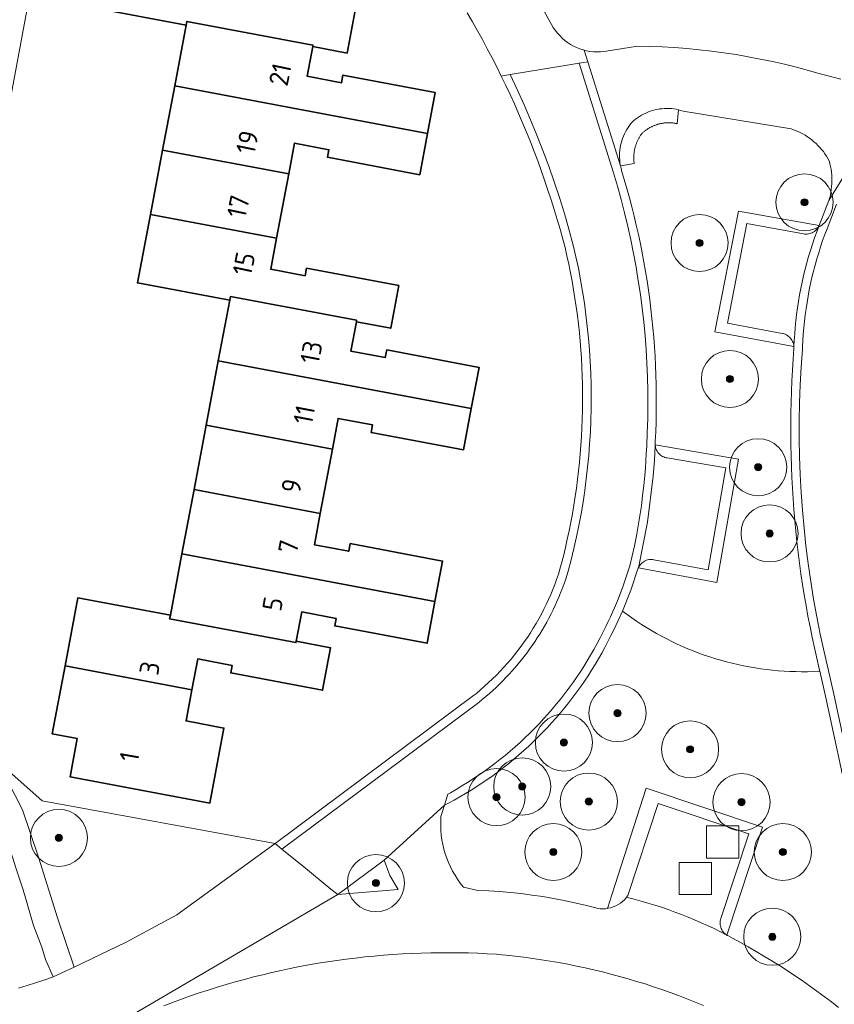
# Model space of a CAD drawing. Extents: x 154222 to 160093, y 456746 to 462495.
# Tile 187 of 254: x 158779 to 158836, y 460783 to 460852. Entities that reach past the tile are written whole.
import ezdxf
from ezdxf.enums import TextEntityAlignment as Align

# ---------------------------------------------------------------- set-up
doc = ezdxf.new("R2010")
doc.units = 0
doc.header["$LTSCALE"] = 0.75
doc.layers.get('0').update_dxf_attribs({"linetype": 'CONTINUOUS'})
for name, color, linetype, lineweight in [('B-XX-GR-BEPLANTING_CULTUUR_BOSPLANTSOEN-GV', 252, 'CONTINUOUS', 18), ('B-XX-GR-BOOM-S', 252, 'CONTINUOUS', 25), ('B-XX-OG-BEBOUWING-GV', 6, 'CONTINUOUS', 35), ('B-XX-OG-BEBOUWING-T18', 1, 'CONTINUOUS', 18), ('B-XX-OG-TERREIN_CULTUURSCHEIDING-GV', 252, 'CONTINUOUS', 18), ('B-XX-OG-TERREIN_ERF-GV', 252, 'CONTINUOUS', 18), ('B-XX-OG-WEG-GV', 252, 'CONTINUOUS', 18), ('B-XX-RI-GWA_RIOOLPUT-S', 252, 'CONTINUOUS', 25), ('B-XX-VH-VERHARDING_BETONSTRAATSTEEN-GV', 252, 'CONTINUOUS', 18), ('B-XX-VH-VERHARDING_STRAATBAKSTEEN-GV', 252, 'CONTINUOUS', 18), ('B-XX-VH-VERHARDING_TEGEL-GV', 252, 'CONTINUOUS', 18)]:
    doc.layers.add(name, color=color, linetype=linetype, lineweight=lineweight)
doc.styles.add('NLCS-ISO-M-T18', font='NLCS-ISO.ttf', dxfattribs={"height": 1.8})

# ---------------------------------------------------------------- blocks, each defined once
blk = doc.blocks.new('SRI-PUT_INSPECTIEPUT_RIOOLPUT-SO')
at = {"color": 0, "linetype": 'ByBlock', "lineweight": 18}
blk.add_lwpolyline([(-1.125, -1.125), (1.125, -1.125), (1.125, 1.125), (-1.125, 1.125)], close=True, dxfattribs=at)
blk = doc.blocks.new('SGR-BOOM_01-SO')
at = {"linetype": 'ByBlock', "lineweight": 18}
h = blk.add_hatch(color=0, dxfattribs=at)
h.dxf.hatch_style = 1
edge = h.paths.add_edge_path()
edge.add_arc((0, 0), 0.25, 0, 360)
at = {"color": 0, "linetype": 'ByBlock', "lineweight": 18}
for radius in [2, 0.25]:
    blk.add_circle((0, 0), radius, dxfattribs=at)

msp = doc.modelspace()

# ---------------------------------------------------------------- linework, layer by layer
at = {"layer": 'B-XX-GR-BEPLANTING_CULTUUR_BOSPLANTSOEN-GV'}
for points in [[(158824.819, 460845.443), (158824.669, 460845.483), (158824.576, 460844.511), (158824.53, 460844.521), (158824.484, 460844.53), (158824.437, 460844.539), (158824.391, 460844.547), (158824.344, 460844.554), (158824.297, 460844.56), (158824.25, 460844.565), (158824.203, 460844.569), (158824.156, 460844.573), (158824.109, 460844.576), (158824.062, 460844.578), (158824.015, 460844.579), (158823.968, 460844.579), (158823.921, 460844.578), (158823.874, 460844.577), (158823.826, 460844.575), (158823.779, 460844.572), (158823.732, 460844.568), (158823.685, 460844.564), (158823.639, 460844.558), (158823.592, 460844.552), (158823.545, 460844.545), (158823.499, 460844.537), (158823.452, 460844.529), (158823.406, 460844.519), (158823.36, 460844.509), (158823.314, 460844.498), (158823.268, 460844.486), (158823.223, 460844.473), (158823.178, 460844.46), (158823.133, 460844.446), (158823.088, 460844.431), (158823.044, 460844.415), (158822.999, 460844.399), (158822.955, 460844.381), (158822.912, 460844.363), (158822.869, 460844.344), (158822.826, 460844.325), (158822.783, 460844.305), (158822.741, 460844.284), (158822.699, 460844.262), (158822.658, 460844.239), (158822.617, 460844.216), (158822.576, 460844.192), (158822.536, 460844.168), (158822.496, 460844.142), (158822.457, 460844.116), (158822.418, 460844.089), (158822.379, 460844.062), (158822.341, 460844.034), (158822.304, 460844.005), (158822.267, 460843.976), (158822.23, 460843.946), (158822.194, 460843.916), (158822.159, 460843.884), (158822.124, 460843.852), (158822.09, 460843.82), (158822.061, 460843.78), (158822.032, 460843.74), (158822.005, 460843.7), (158821.977, 460843.659), (158821.951, 460843.617), (158821.925, 460843.576), (158821.9, 460843.533), (158821.876, 460843.49), (158821.853, 460843.447), (158821.83, 460843.403), (158821.809, 460843.359), (158821.788, 460843.315), (158821.767, 460843.27), (158821.748, 460843.225), (158821.729, 460843.18), (158821.711, 460843.134), (158821.694, 460843.088), (158821.678, 460843.041), (158821.663, 460842.995), (158821.648, 460842.948), (158821.634, 460842.9), (158821.621, 460842.853), (158821.609, 460842.806), (158821.598, 460842.758), (158821.587, 460842.71), (158821.578, 460842.661), (158821.569, 460842.613), (158821.561, 460842.565), (158821.554, 460842.516), (158821.548, 460842.467), (158821.543, 460842.418), (158821.539, 460842.369), (158821.535, 460842.32), (158821.532, 460842.271), (158821.531, 460842.222), (158821.53, 460842.173), (158821.53, 460842.124), (158821.53, 460842.075), (158821.532, 460842.025), (158821.534, 460841.976), (158821.538, 460841.927), (158821.542, 460841.878), (158821.547, 460841.83), (158821.553, 460841.781), (158821.56, 460841.732), (158820.597, 460841.563), (158820.616, 460841.467), (158820.657, 460841.301), (158820.674, 460841.24), (158820.865, 460840.606), (158821.049, 460839.97), (158821.225, 460839.331), (158821.393, 460838.69), (158821.553, 460838.048), (158821.706, 460837.403), (158821.851, 460836.757), (158821.988, 460836.109), (158822.117, 460835.459), (158822.238, 460834.808), (158822.352, 460834.156), (158822.457, 460833.502), (158822.555, 460832.847), (158822.645, 460832.191), (158822.726, 460831.533), (158822.8, 460830.875), (158822.866, 460830.216), (158822.924, 460829.556), (158822.974, 460828.896), (158823.016, 460828.235), (158823.05, 460827.573), (158823.076, 460826.912), (158823.094, 460826.249), (158823.104, 460825.587), (158823.106, 460824.925), (158823.1, 460824.263), (158823.086, 460823.6), (158823.064, 460822.938), (158823.034, 460822.277), (158823.025, 460822.105), (158823.024, 460822.043), (158823.028, 460821.981), (158823.029, 460822.012), (158828.85, 460821.016), (158827.352, 460812.39), (158821.851, 460813.417), (158821.832, 460813.372), (158821.814, 460813.327), (158821.313, 460811.838), (158820.732, 460810.378), (158821.059, 460810.134), (158821.391, 460809.897), (158821.728, 460809.666), (158822.069, 460809.442), (158822.415, 460809.224), (158822.764, 460809.014), (158823.118, 460808.81), (158823.476, 460808.613), (158823.837, 460808.423), (158824.202, 460808.24), (158824.571, 460808.065), (158824.943, 460807.897), (158825.318, 460807.736), (158825.696, 460807.582), (158826.078, 460807.436), (158826.462, 460807.298), (158826.848, 460807.167), (158827.238, 460807.043), (158827.629, 460806.928), (158828.023, 460806.819), (158828.418, 460806.719), (158828.816, 460806.627), (158829.215, 460806.542), (158829.616, 460806.465), (158830.019, 460806.396), (158830.422, 460806.335), (158830.827, 460806.282), (158831.233, 460806.236), (158831.639, 460806.199), (158832.046, 460806.17), (158832.454, 460806.148), (158832.862, 460806.135), (158833.27, 460806.13), (158833.679, 460806.132), (158834.087, 460806.143), (158834.494, 460806.161), (158834.558, 460806.165), (158834.515, 460806.34), (158834.341, 460807.073), (158834.175, 460807.807), (158834.017, 460808.543), (158833.867, 460809.281), (158833.724, 460810.021), (158833.589, 460810.761), (158833.462, 460811.504), (158833.343, 460812.247), (158833.232, 460812.992), (158833.129, 460813.738), (158833.034, 460814.485), (158832.947, 460815.233), (158832.867, 460815.981), (158832.796, 460816.731), (158832.733, 460817.481), (158832.677, 460818.232), (158832.63, 460818.984), (158832.591, 460819.736), (158832.559, 460820.488), (158832.536, 460821.24), (158832.52, 460821.993), (158832.513, 460822.746), (158832.513, 460823.499), (158832.522, 460824.252), (158832.538, 460825.005), (158832.563, 460825.758), (158832.595, 460826.51), (158832.636, 460827.262), (158832.685, 460828.013), (158832.741, 460828.764), (158832.744, 460828.839), (158832.743, 460828.915), (158827.2, 460829.936), (158828.849, 460838.396), (158834.499, 460837.379), (158835.191, 460839.145), (158835.244, 460839.338), (158835.289, 460839.532), (158835.327, 460839.729), (158835.356, 460839.927), (158835.378, 460840.125), (158835.391, 460840.325), (158835.397, 460840.524), (158835.395, 460840.724), (158835.384, 460840.924), (158835.366, 460841.123), (158835.34, 460841.321), (158835.305, 460841.518), (158835.263, 460841.714), (158835.214, 460841.906), (158835.213, 460841.909), (158835.12, 460842.077), (158835.02, 460842.241), (158834.913, 460842.4), (158834.8, 460842.556), (158834.68, 460842.706), (158834.554, 460842.851), (158834.422, 460842.991), (158834.285, 460843.125), (158834.142, 460843.253), (158833.994, 460843.375), (158833.841, 460843.491), (158833.683, 460843.6), (158833.521, 460843.703), (158833.354, 460843.799), (158833.184, 460843.888), (158833.01, 460843.97), (158832.833, 460844.044), (158832.653, 460844.111), (158832.556, 460844.144), (158824.979, 460845.392)], [(158780.113, 460797.095), (158776.695, 460800.096), (158777.197, 460799.385), (158777.713, 460798.469), (158778.722, 460796.456), (158779.845, 460793.145), (158781.194, 460788.895), (158782.349, 460785.431), (158785.983, 460787.198), (158789.543, 460789.112), (158796.416, 460794.102)]]:
    msp.add_lwpolyline(points, close=True, dxfattribs=at)
for points in [[(158836.657, 460796.525), (158834.938, 460804.426), (158834.558, 460806.165), (158834.494, 460806.161), (158834.087, 460806.143), (158833.679, 460806.132), (158833.27, 460806.13), (158832.862, 460806.135), (158832.454, 460806.148), (158832.046, 460806.17), (158831.639, 460806.199), (158831.233, 460806.236), (158830.827, 460806.282), (158830.422, 460806.335), (158830.019, 460806.396), (158829.616, 460806.465), (158829.215, 460806.542), (158828.816, 460806.627), (158828.418, 460806.719), (158828.023, 460806.819), (158827.629, 460806.928), (158827.238, 460807.043), (158826.848, 460807.167), (158826.462, 460807.298), (158826.078, 460807.436), (158825.696, 460807.582), (158825.318, 460807.736), (158824.943, 460807.897), (158824.571, 460808.065), (158824.202, 460808.24), (158823.837, 460808.423), (158823.476, 460808.613), (158823.118, 460808.81), (158822.764, 460809.014), (158822.415, 460809.224), (158822.069, 460809.442), (158821.728, 460809.666), (158821.391, 460809.897), (158821.059, 460810.134), (158820.732, 460810.378), (158820.439, 460809.722), (158820.129, 460809.074), (158819.929, 460808.658), (158819.721, 460808.246), (158819.506, 460807.837), (158819.285, 460807.432), (158819.056, 460807.031), (158818.82, 460806.634), (158818.578, 460806.241), (158818.329, 460805.852), (158818.073, 460805.468), (158817.81, 460805.089), (158817.541, 460804.713), (158817.266, 460804.343), (158816.984, 460803.977), (158816.696, 460803.617), (158816.401, 460803.261), (158816.101, 460802.911), (158815.794, 460802.565), (158815.482, 460802.226), (158815.163, 460801.891), (158814.839, 460801.563), (158814.509, 460801.239), (158814.174, 460800.922), (158813.833, 460800.611), (158813.487, 460800.305), (158813.136, 460800.005), (158812.78, 460799.712), (158812.418, 460799.425), (158812.052, 460799.144), (158811.681, 460798.87), (158811.304, 460798.602), (158810.924, 460798.34), (158810.539, 460798.085), (158810.15, 460797.837), (158809.756, 460797.596), (158809.358, 460797.361), (158808.957, 460797.134), (158808.551, 460796.913), (158808.284, 460796.773), (158808.031, 460795.996), (158808.012, 460795.665), (158808.01, 460795.334), (158808.023, 460795.003), (158808.053, 460794.673), (158808.098, 460794.345), (158808.159, 460794.019), (158808.236, 460793.696), (158808.328, 460793.378), (158808.435, 460793.065), (158808.558, 460792.757), (158808.695, 460792.455), (158808.847, 460792.16), (158809.012, 460791.873), (158809.192, 460791.595), (158809.384, 460791.325), (158809.589, 460791.065), (158809.608, 460791.042), (158810.62, 460790.812), (158811.378, 460790.779), (158812.136, 460790.731), (158812.892, 460790.666), (158813.647, 460790.586), (158814.4, 460790.49), (158815.151, 460790.378), (158815.899, 460790.25), (158816.645, 460790.107), (158817.387, 460789.947), (158818.126, 460789.773), (158818.861, 460789.582), (158818.983, 460789.549), (158819.169, 460789.527), (158819.356, 460789.522), (158819.543, 460789.532), (158819.689, 460789.553), (158820.016, 460790.565), (158822.388, 460797.969), (158830.535, 460795.243), (158828.032, 460787.687), (158828.069, 460787.663), (158828.108, 460787.642), (158828.431, 460787.471), (158828.99, 460787.168), (158829.545, 460786.858), (158830.096, 460786.541), (158830.642, 460786.217), (158831.185, 460785.886), (158831.724, 460785.549), (158832.258, 460785.204), (158832.788, 460784.853), (158833.314, 460784.495), (158833.835, 460784.131), (158834.351, 460783.76), (158834.863, 460783.383), (158835.37, 460782.999), (158835.871, 460782.609)], [(158778.463, 460783.959), (158779.056, 460784.144), (158779.648, 460784.336), (158780.236, 460784.535), (158780.822, 460784.743), (158780.87, 460784.76), (158780.347, 460785.984), (158780.077, 460786.834), (158779.493, 460788.355), (158778.774, 460790.861), (158778.28, 460792.315)]]:
    msp.add_lwpolyline(points, dxfattribs=at)
at = {"layer": 'B-XX-OG-BEBOUWING-GV'}
for points in [[(158793.464, 460855.752), (158784.625, 460857.418), (158783.721, 460852.636), (158790.189, 460851.412), (158790.24, 460851.68), (158799.07, 460850.016), (158799.052, 460849.919), (158801.46, 460849.463), (158802.026, 460852.451), (158795.567, 460853.671), (158795.467, 460853.14), (158793.056, 460853.597)], [(158799.07, 460850.016), (158790.24, 460851.68), (158790.189, 460851.412), (158789.388, 460847.174), (158807.088, 460843.838), (158807.628, 460846.697), (158801.17, 460847.914), (158801.07, 460847.385), (158798.659, 460847.839), (158799.052, 460849.919)], [(158807.088, 460843.838), (158789.388, 460847.174), (158788.535, 460842.666), (158797.369, 460841.001), (158797.772, 460843.145), (158800.184, 460842.691), (158800.084, 460842.161), (158806.542, 460840.944)], [(158797.369, 460841.001), (158788.535, 460842.666), (158787.683, 460838.158), (158796.52, 460836.493)], [(158796.52, 460836.493), (158787.683, 460838.158), (158786.776, 460833.363), (158793.238, 460832.145), (158793.288, 460832.41), (158802.124, 460830.745), (158802.106, 460830.647), (158804.517, 460830.192), (158805.079, 460833.172), (158798.62, 460834.389), (158798.521, 460833.86), (158796.11, 460834.314)], [(158802.124, 460830.745), (158793.288, 460832.41), (158793.238, 460832.145), (158792.439, 460827.902), (158810.154, 460824.563), (158810.697, 460827.443), (158804.229, 460828.664), (158804.129, 460828.134), (158801.718, 460828.589), (158802.106, 460830.647)], [(158810.154, 460824.563), (158792.439, 460827.902), (158791.59, 460823.393), (158800.427, 460821.728), (158800.831, 460823.875), (158803.242, 460823.42), (158803.14, 460822.891), (158809.609, 460821.672)], [(158800.427, 460821.728), (158791.59, 460823.393), (158790.741, 460818.885), (158799.578, 460817.22)], [(158799.578, 460817.22), (158790.741, 460818.885), (158789.892, 460814.377), (158807.606, 460811.039), (158808.142, 460813.884), (158801.676, 460815.1), (158801.576, 460814.572), (158799.165, 460815.027)], [(158807.606, 460811.039), (158789.892, 460814.377), (158789.085, 460810.094), (158789.035, 460809.83), (158797.873, 460808.166), (158797.891, 460808.264), (158798.278, 460810.323), (158800.689, 460809.868), (158800.59, 460809.338), (158807.056, 460808.12)], [(158789.085, 460810.094), (158782.615, 460811.313), (158781.716, 460806.54), (158790.593, 460804.864), (158791, 460807.025), (158793.41, 460806.571), (158793.311, 460806.04), (158799.742, 460804.831), (158800.301, 460807.809), (158797.891, 460808.264), (158797.873, 460808.166), (158789.035, 460809.83)], [(158790.593, 460804.864), (158781.716, 460806.54), (158780.817, 460801.768), (158782.562, 460801.441), (158782.059, 460798.774), (158791.849, 460796.929), (158792.836, 460802.177), (158790.181, 460802.678)]]:
    msp.add_lwpolyline(points, close=True, dxfattribs=at)
at = {"layer": 'B-XX-OG-TERREIN_CULTUURSCHEIDING-GV'}
msp.add_lwpolyline([(158812.557, 460857.333), (158815.659, 460851.682), (158815.769, 460851.464), (158815.892, 460851.255), (158816.029, 460851.054), (158816.179, 460850.862), (158816.341, 460850.681), (158816.515, 460850.51), (158816.699, 460850.352), (158816.894, 460850.206), (158817.098, 460850.073), (158817.31, 460849.954), (158817.529, 460849.849), (158817.755, 460849.758), (158817.986, 460849.683), (158818.06, 460849.664), (158818.222, 460849.623), (158818.461, 460849.578), (158818.703, 460849.55), (158818.946, 460849.537), (158819.189, 460849.541), (158819.432, 460849.56), (158819.6, 460849.583), (158821.793, 460849.944), (158822.658, 460849.926), (158823.523, 460849.891), (158824.387, 460849.841), (158825.25, 460849.775), (158826.111, 460849.693), (158826.971, 460849.595), (158827.829, 460849.481), (158828.684, 460849.351), (158829.537, 460849.206), (158830.387, 460849.044), (158831.234, 460848.867), (158832.078, 460848.675), (158832.918, 460848.467), (158833.754, 460848.243), (158834.328, 460848.08), (158836.029, 460847.634)], dxfattribs=at)
at = {"layer": 'B-XX-OG-TERREIN_ERF-GV'}
for points in [[(158779.226, 460853.47), (158769.837, 460803.042)], [(158802.026, 460852.451), (158801.46, 460849.463), (158799.052, 460849.919), (158798.659, 460847.839), (158801.07, 460847.385), (158801.17, 460847.914), (158807.628, 460846.697), (158807.088, 460843.838), (158806.542, 460840.944), (158800.084, 460842.161), (158800.184, 460842.691), (158797.772, 460843.145), (158797.369, 460841.001), (158796.52, 460836.493), (158796.11, 460834.314), (158798.521, 460833.86), (158798.62, 460834.389), (158805.079, 460833.172), (158804.517, 460830.192), (158802.106, 460830.647), (158801.718, 460828.589), (158804.129, 460828.134), (158804.229, 460828.664), (158810.697, 460827.443), (158810.154, 460824.563), (158809.609, 460821.672), (158803.14, 460822.891), (158803.242, 460823.42), (158800.831, 460823.875), (158800.427, 460821.728), (158799.578, 460817.22), (158799.165, 460815.027), (158801.576, 460814.572), (158801.676, 460815.1), (158808.142, 460813.884), (158807.606, 460811.039), (158807.056, 460808.12), (158800.59, 460809.338), (158800.689, 460809.868), (158798.278, 460810.323), (158797.891, 460808.264), (158800.301, 460807.809), (158799.742, 460804.831), (158793.311, 460806.04), (158793.41, 460806.571), (158791, 460807.025), (158790.593, 460804.864), (158790.181, 460802.678), (158792.836, 460802.177), (158791.849, 460796.929), (158782.059, 460798.774), (158782.562, 460801.441), (158780.817, 460801.768), (158781.716, 460806.54), (158782.615, 460811.313), (158789.085, 460810.094), (158789.892, 460814.377), (158790.741, 460818.885), (158791.59, 460823.393), (158792.439, 460827.902), (158793.238, 460832.145), (158786.776, 460833.363), (158787.683, 460838.158), (158788.535, 460842.666), (158789.388, 460847.174), (158790.189, 460851.412), (158783.721, 460852.636)], [(158776.695, 460800.096), (158780.113, 460797.095), (158796.416, 460794.102), (158810.313, 460804.459), (158810.507, 460804.615), (158810.799, 460804.858), (158811.086, 460805.108), (158811.367, 460805.363), (158811.644, 460805.625), (158811.914, 460805.892), (158812.179, 460806.165), (158812.438, 460806.443), (158812.691, 460806.727), (158812.938, 460807.015), (158813.179, 460807.309), (158813.414, 460807.608), (158813.642, 460807.912), (158813.865, 460808.221), (158814.08, 460808.534), (158814.289, 460808.852), (158814.491, 460809.174), (158814.686, 460809.5), (158814.874, 460809.83), (158815.056, 460810.165), (158815.23, 460810.503), (158815.397, 460810.844), (158815.557, 460811.189), (158815.71, 460811.537), (158815.855, 460811.888), (158815.993, 460812.243), (158816.123, 460812.6), (158816.246, 460812.96), (158816.361, 460813.322), (158816.447, 460813.647), (158816.597, 460814.234), (158816.739, 460814.823), (158816.873, 460815.415), (158817, 460816.007), (158817.118, 460816.602), (158817.229, 460817.198), (158817.332, 460817.795), (158817.427, 460818.393), (158817.514, 460818.993), (158817.593, 460819.594), (158817.664, 460820.196), (158817.727, 460820.799), (158817.782, 460821.402), (158817.83, 460822.006), (158817.869, 460822.611), (158817.9, 460823.217), (158817.923, 460823.822), (158817.939, 460824.428), (158817.946, 460825.034), (158817.945, 460825.64), (158817.937, 460826.246), (158817.92, 460826.852), (158817.895, 460827.458), (158817.863, 460828.063), (158817.822, 460828.668), (158817.773, 460829.272), (158817.717, 460829.875), (158817.652, 460830.478), (158817.58, 460831.079), (158817.499, 460831.68), (158817.411, 460832.28), (158817.314, 460832.878), (158817.21, 460833.475), (158817.098, 460834.071), (158816.978, 460834.665), (158816.85, 460835.257), (158816.715, 460835.848), (158816.559, 460836.431), (158816.366, 460837.124), (158816.166, 460837.814), (158815.957, 460838.502), (158815.742, 460839.187), (158815.518, 460839.87), (158815.287, 460840.551), (158815.048, 460841.229), (158814.802, 460841.904), (158814.548, 460842.576), (158814.287, 460843.246), (158814.019, 460843.913), (158813.743, 460844.576), (158813.459, 460845.237), (158813.169, 460845.894), (158812.871, 460846.548), (158812.565, 460847.199), (158812.253, 460847.846), (158811.933, 460848.49), (158811.606, 460849.131), (158811.272, 460849.768), (158810.931, 460850.401), (158810.583, 460851.03), (158810.228, 460851.655), (158809.866, 460852.277)], [(158826.399, 460782.756), (158825.825, 460782.993), (158825.247, 460783.223), (158824.667, 460783.445), (158824.084, 460783.659), (158823.498, 460783.866), (158822.909, 460784.066), (158822.318, 460784.258), (158821.725, 460784.442), (158821.129, 460784.619), (158820.531, 460784.788), (158819.931, 460784.949), (158819.328, 460785.103), (158818.724, 460785.248), (158818.118, 460785.386), (158817.511, 460785.516), (158816.901, 460785.639), (158816.291, 460785.753), (158815.678, 460785.86), (158815.065, 460785.959), (158814.45, 460786.049), (158813.834, 460786.132), (158813.217, 460786.207), (158812.599, 460786.274), (158811.981, 460786.333), (158811.927, 460786.338), (158811.268, 460786.377), (158810.608, 460786.407), (158809.949, 460786.43), (158809.288, 460786.444), (158808.628, 460786.451), (158807.968, 460786.449), (158807.308, 460786.44), (158806.648, 460786.423), (158805.988, 460786.397), (158805.329, 460786.364), (158804.67, 460786.323), (158804.012, 460786.273), (158803.354, 460786.216), (158802.697, 460786.15), (158802.041, 460786.077), (158801.386, 460785.996), (158800.731, 460785.907), (158800.078, 460785.81), (158799.427, 460785.705), (158798.776, 460785.592), (158798.127, 460785.471), (158797.479, 460785.343), (158796.834, 460785.206), (158796.189, 460785.062), (158795.547, 460784.91), (158794.906, 460784.75), (158794.268, 460784.583), (158793.631, 460784.407), (158792.997, 460784.224), (158792.365, 460784.034), (158791.735, 460783.835), (158791.108, 460783.629), (158790.483, 460783.416), (158789.861, 460783.195), (158789.242, 460782.966), (158788.625, 460782.73)]]:
    msp.add_lwpolyline(points, dxfattribs=at)
at = {"layer": 'B-XX-OG-WEG-GV'}
msp.add_lwpolyline([(158804.455, 460791.859), (158804.055, 460792.935), (158800.809, 460790.516), (158805.04, 460790.871)], close=True, dxfattribs=at)
at = {"layer": 'B-XX-VH-VERHARDING_BETONSTRAATSTEEN-GV'}
for points in [[(158836.029, 460847.634), (158834.328, 460848.08), (158833.754, 460848.243), (158832.918, 460848.467), (158832.078, 460848.675), (158831.234, 460848.867), (158830.387, 460849.044), (158829.537, 460849.206), (158828.684, 460849.351), (158827.829, 460849.481), (158826.971, 460849.595), (158826.111, 460849.693), (158825.25, 460849.775), (158824.387, 460849.841), (158823.523, 460849.891), (158822.658, 460849.926), (158821.793, 460849.944), (158819.6, 460849.583), (158819.432, 460849.56), (158819.189, 460849.541), (158818.946, 460849.537), (158818.703, 460849.55), (158818.461, 460849.578), (158818.222, 460849.623), (158818.06, 460849.664), (158818.311, 460848.855), (158820.597, 460841.563), (158820.583, 460841.635), (158820.558, 460841.804), (158820.541, 460841.974), (158820.532, 460842.145), (158820.53, 460842.315), (158820.537, 460842.486), (158820.552, 460842.657), (158820.575, 460842.826), (158820.605, 460842.994), (158820.644, 460843.161), (158820.69, 460843.325), (158820.744, 460843.487), (158820.805, 460843.647), (158820.874, 460843.803), (158820.95, 460843.956), (158821.033, 460844.106), (158821.123, 460844.251), (158821.22, 460844.392), (158821.323, 460844.528), (158821.395, 460844.599), (158821.519, 460844.713), (158821.648, 460844.82), (158821.782, 460844.921), (158821.92, 460845.016), (158822.063, 460845.104), (158822.21, 460845.185), (158822.361, 460845.259), (158822.515, 460845.325), (158822.672, 460845.385), (158822.832, 460845.436), (158822.994, 460845.48), (158823.158, 460845.516), (158823.323, 460845.545), (158823.49, 460845.565), (158823.657, 460845.578), (158823.825, 460845.582), (158823.993, 460845.579), (158824.16, 460845.568), (158824.327, 460845.548), (158824.493, 460845.521), (158824.657, 460845.486), (158824.669, 460845.483), (158824.819, 460845.443), (158824.979, 460845.392), (158832.556, 460844.144), (158832.653, 460844.111), (158832.833, 460844.044), (158833.01, 460843.97), (158833.184, 460843.888), (158833.354, 460843.799), (158833.521, 460843.703), (158833.683, 460843.6), (158833.841, 460843.491), (158833.994, 460843.375), (158834.142, 460843.253), (158834.285, 460843.125), (158834.422, 460842.991), (158834.554, 460842.851), (158834.68, 460842.706), (158834.8, 460842.556), (158834.913, 460842.4), (158835.02, 460842.241), (158835.12, 460842.077), (158835.213, 460841.909), (158835.214, 460841.906), (158835.263, 460841.714), (158835.305, 460841.518), (158835.34, 460841.321), (158835.366, 460841.123), (158835.384, 460840.924), (158835.395, 460840.724), (158835.397, 460840.524), (158835.391, 460840.325), (158835.378, 460840.125), (158835.356, 460839.927), (158835.327, 460839.729), (158835.289, 460839.532), (158835.244, 460839.338), (158835.191, 460839.145), (158838.906, 460845.193)], [(158784.022, 460780.686), (158800.809, 460790.516), (158800.33, 460790.907), (158798.433, 460792.455), (158796.895, 460793.711), (158796.416, 460794.102), (158789.543, 460789.112), (158785.983, 460787.198), (158782.349, 460785.431), (158780.87, 460784.76), (158780.822, 460784.743), (158780.236, 460784.535), (158779.648, 460784.336), (158779.056, 460784.144), (158778.463, 460783.959)]]:
    msp.add_lwpolyline(points, dxfattribs=at)
for points in [[(158823.993, 460845.579), (158823.825, 460845.582), (158823.657, 460845.578), (158823.49, 460845.565), (158823.323, 460845.545), (158823.158, 460845.516), (158822.994, 460845.48), (158822.832, 460845.436), (158822.672, 460845.385), (158822.515, 460845.325), (158822.361, 460845.259), (158822.21, 460845.185), (158822.063, 460845.104), (158821.92, 460845.016), (158821.782, 460844.921), (158821.648, 460844.82), (158821.519, 460844.713), (158821.395, 460844.599), (158821.323, 460844.528), (158821.22, 460844.392), (158821.123, 460844.251), (158821.033, 460844.106), (158820.95, 460843.956), (158820.874, 460843.803), (158820.805, 460843.647), (158820.744, 460843.487), (158820.69, 460843.325), (158820.644, 460843.161), (158820.605, 460842.994), (158820.575, 460842.826), (158820.552, 460842.657), (158820.537, 460842.486), (158820.53, 460842.315), (158820.532, 460842.145), (158820.541, 460841.974), (158820.558, 460841.804), (158820.583, 460841.635), (158820.597, 460841.563), (158821.56, 460841.732), (158821.553, 460841.781), (158821.547, 460841.83), (158821.542, 460841.878), (158821.538, 460841.927), (158821.534, 460841.976), (158821.532, 460842.025), (158821.53, 460842.075), (158821.53, 460842.124), (158821.53, 460842.173), (158821.531, 460842.222), (158821.532, 460842.271), (158821.535, 460842.32), (158821.539, 460842.369), (158821.543, 460842.418), (158821.548, 460842.467), (158821.554, 460842.516), (158821.561, 460842.565), (158821.569, 460842.613), (158821.578, 460842.661), (158821.587, 460842.71), (158821.598, 460842.758), (158821.609, 460842.806), (158821.621, 460842.853), (158821.634, 460842.9), (158821.648, 460842.948), (158821.663, 460842.995), (158821.678, 460843.041), (158821.694, 460843.088), (158821.711, 460843.134), (158821.729, 460843.18), (158821.748, 460843.225), (158821.767, 460843.27), (158821.788, 460843.315), (158821.809, 460843.359), (158821.83, 460843.403), (158821.853, 460843.447), (158821.876, 460843.49), (158821.9, 460843.533), (158821.925, 460843.576), (158821.951, 460843.617), (158821.977, 460843.659), (158822.005, 460843.7), (158822.032, 460843.74), (158822.061, 460843.78), (158822.09, 460843.82), (158822.124, 460843.852), (158822.159, 460843.884), (158822.194, 460843.916), (158822.23, 460843.946), (158822.267, 460843.976), (158822.304, 460844.005), (158822.341, 460844.034), (158822.379, 460844.062), (158822.418, 460844.089), (158822.457, 460844.116), (158822.496, 460844.142), (158822.536, 460844.168), (158822.576, 460844.192), (158822.617, 460844.216), (158822.658, 460844.239), (158822.699, 460844.262), (158822.741, 460844.284), (158822.783, 460844.305), (158822.826, 460844.325), (158822.869, 460844.344), (158822.912, 460844.363), (158822.955, 460844.381), (158822.999, 460844.399), (158823.044, 460844.415), (158823.088, 460844.431), (158823.133, 460844.446), (158823.178, 460844.46), (158823.223, 460844.473), (158823.268, 460844.486), (158823.314, 460844.498), (158823.36, 460844.509), (158823.406, 460844.519), (158823.452, 460844.529), (158823.499, 460844.537), (158823.545, 460844.545), (158823.592, 460844.552), (158823.639, 460844.558), (158823.685, 460844.564), (158823.732, 460844.568), (158823.779, 460844.572), (158823.826, 460844.575), (158823.874, 460844.577), (158823.921, 460844.578), (158823.968, 460844.579), (158824.015, 460844.579), (158824.062, 460844.578), (158824.109, 460844.576), (158824.156, 460844.573), (158824.203, 460844.569), (158824.25, 460844.565), (158824.297, 460844.56), (158824.344, 460844.554), (158824.391, 460844.547), (158824.437, 460844.539), (158824.484, 460844.53), (158824.53, 460844.521), (158824.576, 460844.511), (158824.669, 460845.483), (158824.657, 460845.486), (158824.493, 460845.521), (158824.327, 460845.548), (158824.16, 460845.568)], [(158834.499, 460837.379), (158828.849, 460838.396), (158827.2, 460829.936), (158832.743, 460828.915), (158832.73, 460829.005), (158832.709, 460829.094), (158832.681, 460829.181), (158832.644, 460829.264), (158832.601, 460829.344), (158832.551, 460829.42), (158832.495, 460829.492), (158832.432, 460829.558), (158832.364, 460829.619), (158832.29, 460829.673), (158832.213, 460829.72), (158832.131, 460829.761), (158832.046, 460829.795), (158831.959, 460829.82), (158831.925, 460829.828), (158828.08, 460830.536), (158829.443, 460837.524), (158833.401, 460836.793), (158833.49, 460836.781), (158833.58, 460836.777), (158833.669, 460836.782), (158833.758, 460836.794), (158833.846, 460836.814), (158833.931, 460836.842), (158834.014, 460836.877), (158834.093, 460836.92), (158834.168, 460836.969), (158834.238, 460837.025), (158834.303, 460837.087), (158834.362, 460837.154), (158834.415, 460837.226), (158834.462, 460837.303)], [(158828.85, 460821.016), (158823.029, 460822.012), (158823.028, 460821.981), (158823.04, 460821.894), (158823.059, 460821.808), (158823.086, 460821.725), (158823.121, 460821.644), (158823.163, 460821.567), (158823.211, 460821.494), (158823.266, 460821.426), (158823.327, 460821.363), (158823.394, 460821.306), (158823.465, 460821.255), (158823.541, 460821.211), (158823.621, 460821.174), (158823.703, 460821.144), (158823.788, 460821.122), (158823.857, 460821.11), (158827.983, 460820.404), (158826.744, 460813.266), (158822.941, 460813.976), (158822.853, 460813.989), (158822.764, 460813.994), (158822.674, 460813.99), (158822.586, 460813.979), (158822.499, 460813.96), (158822.414, 460813.934), (158822.331, 460813.899), (158822.252, 460813.858), (158822.177, 460813.809), (158822.107, 460813.755), (158822.042, 460813.694), (158821.982, 460813.627), (158821.929, 460813.555), (158821.883, 460813.479), (158821.851, 460813.417), (158827.352, 460812.39)], [(158830.535, 460795.243), (158822.388, 460797.969), (158820.016, 460790.565), (158819.689, 460789.553), (158819.729, 460789.559), (158819.912, 460789.601), (158820.09, 460789.658), (158820.263, 460789.731), (158820.429, 460789.818), (158820.587, 460789.919), (158820.735, 460790.033), (158820.874, 460790.159), (158821.001, 460790.296), (158821.026, 460790.328), (158821.116, 460790.444), (158821.119, 460790.449), (158823.227, 460796.896), (158829.587, 460794.769), (158827.625, 460788.843), (158827.6, 460788.758), (158827.582, 460788.671), (158827.573, 460788.582), (158827.571, 460788.494), (158827.578, 460788.405), (158827.592, 460788.318), (158827.615, 460788.232), (158827.644, 460788.148), (158827.682, 460788.068), (158827.726, 460787.991), (158827.777, 460787.918), (158827.835, 460787.85), (158827.898, 460787.788), (158827.967, 460787.732), (158828.032, 460787.687)], [(158829.587, 460794.769), (158823.227, 460796.896), (158821.119, 460790.449), (158821.116, 460790.444), (158821.026, 460790.328), (158821.081, 460790.315), (158821.563, 460790.192), (158822.042, 460790.063), (158822.519, 460789.925), (158822.994, 460789.78), (158823.466, 460789.627), (158823.936, 460789.466), (158824.404, 460789.298), (158824.868, 460789.122), (158825.33, 460788.939), (158825.788, 460788.749), (158826.244, 460788.551), (158826.696, 460788.346), (158827.145, 460788.133), (158827.59, 460787.914), (158828.032, 460787.687), (158827.967, 460787.732), (158827.898, 460787.788), (158827.835, 460787.85), (158827.777, 460787.918), (158827.726, 460787.991), (158827.682, 460788.068), (158827.644, 460788.148), (158827.615, 460788.232), (158827.592, 460788.318), (158827.578, 460788.405), (158827.571, 460788.494), (158827.573, 460788.582), (158827.582, 460788.671), (158827.6, 460788.758), (158827.625, 460788.843)]]:
    msp.add_lwpolyline(points, close=True, dxfattribs=at)
at = {"layer": 'B-XX-VH-VERHARDING_STRAATBAKSTEEN-GV'}
for points in [[(158809.866, 460852.277), (158810.228, 460851.655), (158810.583, 460851.03), (158810.931, 460850.401), (158811.272, 460849.768), (158811.606, 460849.131), (158811.933, 460848.49), (158812.253, 460847.846), (158812.87, 460847.949), (158815.312, 460848.355), (158817.714, 460848.755), (158818.311, 460848.855), (158818.06, 460849.664), (158817.986, 460849.683), (158817.755, 460849.758), (158817.529, 460849.849), (158817.31, 460849.954), (158817.098, 460850.073), (158816.894, 460850.206), (158816.699, 460850.352), (158816.515, 460850.51), (158816.341, 460850.681), (158816.179, 460850.862), (158816.029, 460851.054), (158815.892, 460851.255), (158815.769, 460851.464), (158815.659, 460851.682), (158812.557, 460857.333)], [(158838.906, 460845.193), (158835.191, 460839.145), (158834.499, 460837.379), (158834.337, 460836.949), (158834.183, 460836.516), (158834.036, 460836.081), (158833.896, 460835.643), (158833.764, 460835.203), (158833.64, 460834.761), (158833.524, 460834.316), (158833.416, 460833.87), (158833.315, 460833.421), (158833.222, 460832.971), (158833.137, 460832.52), (158833.06, 460832.067), (158832.99, 460831.613), (158832.929, 460831.157), (158832.875, 460830.701), (158832.83, 460830.244), (158832.792, 460829.786), (158832.763, 460829.327), (158832.743, 460828.915), (158832.744, 460828.839), (158832.741, 460828.764), (158832.685, 460828.013), (158832.636, 460827.262), (158832.595, 460826.51), (158832.563, 460825.758), (158832.538, 460825.005), (158832.522, 460824.252), (158832.513, 460823.499), (158832.513, 460822.746), (158832.52, 460821.993), (158832.536, 460821.24), (158832.559, 460820.488), (158832.591, 460819.736), (158832.63, 460818.984), (158832.677, 460818.232), (158832.733, 460817.481), (158832.796, 460816.731), (158832.867, 460815.981), (158832.947, 460815.233), (158833.034, 460814.485), (158833.129, 460813.738), (158833.232, 460812.992), (158833.343, 460812.247), (158833.462, 460811.504), (158833.589, 460810.761), (158833.724, 460810.021), (158833.867, 460809.281), (158834.017, 460808.543), (158834.175, 460807.807), (158834.341, 460807.073), (158834.515, 460806.34), (158834.558, 460806.165), (158834.938, 460804.426), (158836.657, 460796.525)], [(158837.243, 460796.653), (158835.524, 460804.554), (158835.141, 460806.308), (158834.853, 460807.529), (158834.586, 460808.755), (158834.341, 460809.985), (158834.119, 460811.22), (158833.918, 460812.458), (158833.74, 460813.7), (158833.584, 460814.944), (158833.45, 460816.192), (158833.338, 460817.441), (158833.249, 460818.692), (158833.182, 460819.945), (158833.137, 460821.199), (158833.115, 460822.453), (158833.115, 460823.707), (158833.137, 460824.962), (158833.182, 460826.215), (158833.249, 460827.468), (158833.339, 460828.719), (158833.341, 460828.762), (158833.342, 460828.805), (158833.342, 460828.848), (158833.342, 460828.891), (158833.364, 460829.337), (158833.393, 460829.782), (158833.43, 460830.227), (158833.475, 460830.672), (158833.528, 460831.115), (158833.588, 460831.558), (158833.656, 460831.999), (158833.731, 460832.439), (158833.815, 460832.878), (158833.905, 460833.315), (158834.004, 460833.75), (158834.109, 460834.184), (158834.223, 460834.616), (158834.344, 460835.046), (158834.472, 460835.473), (158834.607, 460835.899), (158834.75, 460836.322), (158834.9, 460836.742), (158835.058, 460837.16), (158835.73, 460838.876)], [(158835.73, 460838.876), (158835.058, 460837.16), (158834.9, 460836.742), (158834.75, 460836.322), (158834.607, 460835.899), (158834.472, 460835.473), (158834.344, 460835.046), (158834.223, 460834.616), (158834.109, 460834.184), (158834.004, 460833.75), (158833.905, 460833.315), (158833.815, 460832.878), (158833.731, 460832.439), (158833.656, 460831.999), (158833.588, 460831.558), (158833.528, 460831.115), (158833.475, 460830.672), (158833.43, 460830.227), (158833.393, 460829.782), (158833.364, 460829.337), (158833.342, 460828.891), (158833.342, 460828.848), (158833.342, 460828.805), (158833.341, 460828.762), (158833.339, 460828.719), (158833.249, 460827.468), (158833.182, 460826.215), (158833.137, 460824.962), (158833.115, 460823.707), (158833.115, 460822.453), (158833.137, 460821.199), (158833.182, 460819.945), (158833.249, 460818.692), (158833.338, 460817.441), (158833.45, 460816.192), (158833.584, 460814.944), (158833.74, 460813.7), (158833.918, 460812.458), (158834.119, 460811.22), (158834.341, 460809.985), (158834.586, 460808.755), (158834.853, 460807.529), (158835.141, 460806.308), (158835.524, 460804.554), (158837.243, 460796.653)], [(158835.871, 460782.609), (158835.37, 460782.999), (158834.863, 460783.383), (158834.351, 460783.76), (158833.835, 460784.131), (158833.314, 460784.495), (158832.788, 460784.853), (158832.258, 460785.204), (158831.724, 460785.549), (158831.185, 460785.886), (158830.642, 460786.217), (158830.096, 460786.541), (158829.545, 460786.858), (158828.99, 460787.168), (158828.431, 460787.471), (158828.108, 460787.642), (158828.069, 460787.663), (158828.032, 460787.687), (158827.59, 460787.914), (158827.145, 460788.133), (158826.696, 460788.346), (158826.244, 460788.551), (158825.788, 460788.749), (158825.33, 460788.939), (158824.868, 460789.122), (158824.404, 460789.298), (158823.936, 460789.466), (158823.466, 460789.627), (158822.994, 460789.78), (158822.519, 460789.925), (158822.042, 460790.063), (158821.563, 460790.192), (158821.081, 460790.315), (158821.026, 460790.328), (158821.001, 460790.296), (158820.874, 460790.159), (158820.735, 460790.033), (158820.587, 460789.919), (158820.429, 460789.818), (158820.263, 460789.731), (158820.09, 460789.658), (158819.912, 460789.601), (158819.729, 460789.559), (158819.689, 460789.553), (158819.543, 460789.532), (158819.356, 460789.522), (158819.169, 460789.527), (158818.983, 460789.549), (158818.861, 460789.582), (158818.126, 460789.773), (158817.387, 460789.947), (158816.645, 460790.107), (158815.899, 460790.25), (158815.151, 460790.378), (158814.4, 460790.49), (158813.647, 460790.586), (158812.892, 460790.666), (158812.136, 460790.731), (158811.378, 460790.779), (158810.62, 460790.812), (158809.608, 460791.042), (158809.589, 460791.065), (158809.384, 460791.325), (158809.192, 460791.595), (158809.012, 460791.873), (158808.847, 460792.16), (158808.695, 460792.455), (158808.558, 460792.757), (158808.435, 460793.065), (158808.328, 460793.378), (158808.236, 460793.696), (158808.159, 460794.019), (158808.098, 460794.345), (158808.053, 460794.673), (158808.023, 460795.003), (158808.01, 460795.334), (158808.012, 460795.665), (158808.031, 460795.996), (158808.284, 460796.773), (158804.055, 460792.935), (158804.455, 460791.859), (158805.04, 460790.871), (158800.809, 460790.516), (158784.022, 460780.686)], [(158788.625, 460782.73), (158789.242, 460782.966), (158789.861, 460783.195), (158790.483, 460783.416), (158791.108, 460783.629), (158791.735, 460783.835), (158792.365, 460784.034), (158792.997, 460784.224), (158793.631, 460784.407), (158794.268, 460784.583), (158794.906, 460784.75), (158795.547, 460784.91), (158796.189, 460785.062), (158796.834, 460785.206), (158797.479, 460785.343), (158798.127, 460785.471), (158798.776, 460785.592), (158799.427, 460785.705), (158800.078, 460785.81), (158800.731, 460785.907), (158801.386, 460785.996), (158802.041, 460786.077), (158802.697, 460786.15), (158803.354, 460786.216), (158804.012, 460786.273), (158804.67, 460786.323), (158805.329, 460786.364), (158805.988, 460786.397), (158806.648, 460786.423), (158807.308, 460786.44), (158807.968, 460786.449), (158808.628, 460786.451), (158809.288, 460786.444), (158809.949, 460786.43), (158810.608, 460786.407), (158811.268, 460786.377), (158811.927, 460786.338), (158811.981, 460786.333), (158812.599, 460786.274), (158813.217, 460786.207), (158813.834, 460786.132), (158814.45, 460786.049), (158815.065, 460785.959), (158815.678, 460785.86), (158816.291, 460785.753), (158816.901, 460785.639), (158817.511, 460785.516), (158818.118, 460785.386), (158818.724, 460785.248), (158819.328, 460785.103), (158819.931, 460784.949), (158820.531, 460784.788), (158821.129, 460784.619), (158821.725, 460784.442), (158822.318, 460784.258), (158822.909, 460784.066), (158823.498, 460783.866), (158824.084, 460783.659), (158824.667, 460783.445), (158825.247, 460783.223), (158825.825, 460782.993), (158826.399, 460782.756)]]:
    msp.add_lwpolyline(points, dxfattribs=at)
for points in [[(158820.101, 460841.062), (158817.714, 460848.755), (158815.312, 460848.355), (158812.87, 460847.949), (158813.368, 460846.901), (158813.847, 460845.845), (158814.308, 460844.78), (158814.749, 460843.707), (158815.171, 460842.626), (158815.574, 460841.538), (158815.958, 460840.443), (158816.322, 460839.341), (158816.666, 460838.233), (158816.99, 460837.12), (158817.295, 460836), (158817.478, 460835.196), (158817.646, 460834.39), (158817.801, 460833.58), (158817.94, 460832.768), (158818.066, 460831.954), (158818.177, 460831.137), (158818.273, 460830.319), (158818.355, 460829.499), (158818.423, 460828.678), (158818.475, 460827.856), (158818.514, 460827.032), (158818.538, 460826.209), (158818.547, 460825.385), (158818.541, 460824.561), (158818.521, 460823.737), (158818.486, 460822.914), (158818.437, 460822.091), (158818.373, 460821.27), (158818.295, 460820.449), (158818.202, 460819.631), (158818.094, 460818.814), (158817.973, 460817.999), (158817.836, 460817.186), (158817.685, 460816.376), (158817.521, 460815.569), (158817.341, 460814.764), (158817.148, 460813.963), (158816.94, 460813.166), (158816.843, 460812.858), (158816.741, 460812.552), (158816.633, 460812.248), (158816.521, 460811.946), (158816.402, 460811.645), (158816.279, 460811.347), (158816.151, 460811.051), (158816.018, 460810.757), (158815.879, 460810.466), (158815.736, 460810.177), (158815.587, 460809.89), (158815.434, 460809.606), (158815.276, 460809.325), (158815.113, 460809.047), (158814.945, 460808.771), (158814.773, 460808.498), (158814.595, 460808.229), (158814.414, 460807.962), (158814.227, 460807.699), (158814.036, 460807.439), (158813.841, 460807.182), (158813.641, 460806.929), (158813.437, 460806.679), (158813.229, 460806.432), (158813.016, 460806.19), (158812.799, 460805.951), (158812.578, 460805.716), (158812.353, 460805.484), (158812.124, 460805.257), (158811.892, 460805.033), (158811.655, 460804.814), (158811.415, 460804.599), (158811.171, 460804.387), (158810.923, 460804.181), (158810.672, 460803.978), (158796.895, 460793.711), (158798.433, 460792.455), (158800.33, 460790.907), (158800.809, 460790.516), (158804.055, 460792.935), (158808.284, 460796.773), (158808.519, 460797.559), (158808.698, 460797.657), (158809.1, 460797.887), (158809.498, 460798.125), (158809.892, 460798.37), (158810.282, 460798.621), (158810.667, 460798.88), (158811.047, 460799.145), (158811.423, 460799.416), (158811.794, 460799.695), (158812.16, 460799.98), (158812.521, 460800.271), (158812.876, 460800.569), (158813.227, 460800.872), (158813.571, 460801.182), (158813.911, 460801.499), (158814.245, 460801.82), (158814.573, 460802.148), (158814.895, 460802.482), (158815.211, 460802.821), (158815.521, 460803.166), (158815.825, 460803.516), (158816.123, 460803.871), (158816.415, 460804.232), (158816.7, 460804.598), (158816.978, 460804.968), (158817.25, 460805.344), (158817.516, 460805.724), (158817.774, 460806.109), (158818.026, 460806.498), (158818.271, 460806.892), (158818.509, 460807.29), (158818.74, 460807.692), (158818.963, 460808.099), (158819.18, 460808.509), (158819.389, 460808.923), (158819.591, 460809.34), (158819.745, 460809.656), (158819.894, 460809.974), (158820.04, 460810.294), (158820.181, 460810.615), (158820.382, 460811.096), (158820.574, 460811.58), (158820.758, 460812.067), (158820.933, 460812.558), (158821.099, 460813.051), (158821.256, 460813.548), (158821.419, 460814.243), (158821.57, 460814.941), (158821.709, 460815.641), (158821.837, 460816.343), (158821.953, 460817.048), (158822.057, 460817.754), (158822.149, 460818.462), (158822.229, 460819.171), (158822.298, 460819.882), (158822.34, 460820.39), (158822.376, 460820.899), (158822.406, 460821.409), (158822.431, 460821.918), (158822.476, 460822.886), (158822.505, 460823.855), (158822.516, 460824.824), (158822.51, 460825.794), (158822.486, 460826.763), (158822.446, 460827.731), (158822.389, 460828.699), (158822.314, 460829.665), (158822.223, 460830.63), (158822.114, 460831.593), (158821.988, 460832.554), (158821.846, 460833.513), (158821.686, 460834.469), (158821.51, 460835.422), (158821.317, 460836.372), (158821.107, 460837.318), (158820.88, 460838.261), (158820.637, 460839.199), (158820.377, 460840.133)], [(158820.597, 460841.563), (158818.311, 460848.855), (158817.714, 460848.755), (158820.101, 460841.062), (158820.377, 460840.133), (158820.637, 460839.199), (158820.88, 460838.261), (158821.107, 460837.318), (158821.317, 460836.372), (158821.51, 460835.422), (158821.686, 460834.469), (158821.846, 460833.513), (158821.988, 460832.554), (158822.114, 460831.593), (158822.223, 460830.63), (158822.314, 460829.665), (158822.389, 460828.699), (158822.446, 460827.731), (158822.486, 460826.763), (158822.51, 460825.794), (158822.516, 460824.824), (158822.505, 460823.855), (158822.476, 460822.886), (158822.431, 460821.918), (158822.406, 460821.409), (158822.376, 460820.899), (158822.34, 460820.39), (158822.298, 460819.882), (158822.229, 460819.171), (158822.149, 460818.462), (158822.057, 460817.754), (158821.953, 460817.048), (158821.837, 460816.343), (158821.709, 460815.641), (158821.57, 460814.941), (158821.419, 460814.243), (158821.256, 460813.548), (158821.099, 460813.051), (158820.933, 460812.558), (158820.758, 460812.067), (158820.574, 460811.58), (158820.382, 460811.096), (158820.181, 460810.615), (158820.04, 460810.294), (158819.894, 460809.974), (158819.745, 460809.656), (158819.591, 460809.34), (158819.389, 460808.923), (158819.18, 460808.509), (158818.963, 460808.099), (158818.74, 460807.692), (158818.509, 460807.29), (158818.271, 460806.892), (158818.026, 460806.498), (158817.774, 460806.109), (158817.516, 460805.724), (158817.25, 460805.344), (158816.978, 460804.968), (158816.7, 460804.598), (158816.415, 460804.232), (158816.123, 460803.871), (158815.825, 460803.516), (158815.521, 460803.166), (158815.211, 460802.821), (158814.895, 460802.482), (158814.573, 460802.148), (158814.245, 460801.82), (158813.911, 460801.499), (158813.571, 460801.182), (158813.227, 460800.872), (158812.876, 460800.569), (158812.521, 460800.271), (158812.16, 460799.98), (158811.794, 460799.695), (158811.423, 460799.416), (158811.047, 460799.145), (158810.667, 460798.88), (158810.282, 460798.621), (158809.892, 460798.37), (158809.498, 460798.125), (158809.1, 460797.887), (158808.698, 460797.657), (158808.519, 460797.559), (158808.284, 460796.773), (158808.551, 460796.913), (158808.957, 460797.134), (158809.358, 460797.361), (158809.756, 460797.596), (158810.15, 460797.837), (158810.539, 460798.085), (158810.924, 460798.34), (158811.304, 460798.602), (158811.681, 460798.87), (158812.052, 460799.144), (158812.418, 460799.425), (158812.78, 460799.712), (158813.136, 460800.005), (158813.487, 460800.305), (158813.833, 460800.611), (158814.174, 460800.922), (158814.509, 460801.239), (158814.839, 460801.563), (158815.163, 460801.891), (158815.482, 460802.226), (158815.794, 460802.565), (158816.101, 460802.911), (158816.401, 460803.261), (158816.696, 460803.617), (158816.984, 460803.977), (158817.266, 460804.343), (158817.541, 460804.713), (158817.81, 460805.089), (158818.073, 460805.468), (158818.329, 460805.852), (158818.578, 460806.241), (158818.82, 460806.634), (158819.056, 460807.031), (158819.285, 460807.432), (158819.506, 460807.837), (158819.721, 460808.246), (158819.929, 460808.658), (158820.129, 460809.074), (158820.439, 460809.722), (158820.732, 460810.378), (158821.313, 460811.838), (158821.814, 460813.327), (158821.832, 460813.372), (158821.851, 460813.417), (158822.494, 460816.603), (158822.896, 460819.829), (158822.978, 460820.92), (158823.028, 460821.981), (158823.024, 460822.043), (158823.025, 460822.105), (158823.034, 460822.277), (158823.064, 460822.938), (158823.086, 460823.6), (158823.1, 460824.263), (158823.106, 460824.925), (158823.104, 460825.587), (158823.094, 460826.249), (158823.076, 460826.912), (158823.05, 460827.573), (158823.016, 460828.235), (158822.974, 460828.896), (158822.924, 460829.556), (158822.866, 460830.216), (158822.8, 460830.875), (158822.726, 460831.533), (158822.645, 460832.191), (158822.555, 460832.847), (158822.457, 460833.502), (158822.352, 460834.156), (158822.238, 460834.808), (158822.117, 460835.459), (158821.988, 460836.109), (158821.851, 460836.757), (158821.706, 460837.403), (158821.553, 460838.048), (158821.393, 460838.69), (158821.225, 460839.331), (158821.049, 460839.97), (158820.865, 460840.606), (158820.674, 460841.24), (158820.657, 460841.301), (158820.616, 460841.467)], [(158813.368, 460846.901), (158812.87, 460847.949), (158812.253, 460847.846), (158812.565, 460847.199), (158812.871, 460846.548), (158813.169, 460845.894), (158813.459, 460845.237), (158813.743, 460844.576), (158814.019, 460843.913), (158814.287, 460843.246), (158814.548, 460842.576), (158814.802, 460841.904), (158815.048, 460841.229), (158815.287, 460840.551), (158815.518, 460839.87), (158815.742, 460839.187), (158815.957, 460838.502), (158816.166, 460837.814), (158816.366, 460837.124), (158816.559, 460836.431), (158816.715, 460835.848), (158816.85, 460835.257), (158816.978, 460834.665), (158817.098, 460834.071), (158817.21, 460833.475), (158817.314, 460832.878), (158817.411, 460832.28), (158817.499, 460831.68), (158817.58, 460831.079), (158817.652, 460830.478), (158817.717, 460829.875), (158817.773, 460829.272), (158817.822, 460828.668), (158817.863, 460828.063), (158817.895, 460827.458), (158817.92, 460826.852), (158817.937, 460826.246), (158817.945, 460825.64), (158817.946, 460825.034), (158817.939, 460824.428), (158817.923, 460823.822), (158817.9, 460823.217), (158817.869, 460822.611), (158817.83, 460822.006), (158817.782, 460821.402), (158817.727, 460820.799), (158817.664, 460820.196), (158817.593, 460819.594), (158817.514, 460818.993), (158817.427, 460818.393), (158817.332, 460817.795), (158817.229, 460817.198), (158817.118, 460816.602), (158817, 460816.007), (158816.873, 460815.415), (158816.739, 460814.823), (158816.597, 460814.234), (158816.447, 460813.647), (158816.361, 460813.322), (158816.246, 460812.96), (158816.123, 460812.6), (158815.993, 460812.243), (158815.855, 460811.888), (158815.71, 460811.537), (158815.557, 460811.189), (158815.397, 460810.844), (158815.23, 460810.503), (158815.056, 460810.165), (158814.874, 460809.83), (158814.686, 460809.5), (158814.491, 460809.174), (158814.289, 460808.852), (158814.08, 460808.534), (158813.865, 460808.221), (158813.642, 460807.912), (158813.414, 460807.608), (158813.179, 460807.309), (158812.938, 460807.015), (158812.691, 460806.727), (158812.438, 460806.443), (158812.179, 460806.165), (158811.914, 460805.892), (158811.644, 460805.625), (158811.367, 460805.363), (158811.086, 460805.108), (158810.799, 460804.858), (158810.507, 460804.615), (158810.313, 460804.459), (158796.416, 460794.102), (158796.895, 460793.711), (158810.672, 460803.978), (158810.923, 460804.181), (158811.171, 460804.387), (158811.415, 460804.599), (158811.655, 460804.814), (158811.892, 460805.033), (158812.124, 460805.257), (158812.353, 460805.484), (158812.578, 460805.716), (158812.799, 460805.951), (158813.016, 460806.19), (158813.229, 460806.432), (158813.437, 460806.679), (158813.641, 460806.929), (158813.841, 460807.182), (158814.036, 460807.439), (158814.227, 460807.699), (158814.414, 460807.962), (158814.595, 460808.229), (158814.773, 460808.498), (158814.945, 460808.771), (158815.113, 460809.047), (158815.276, 460809.325), (158815.434, 460809.606), (158815.587, 460809.89), (158815.736, 460810.177), (158815.879, 460810.466), (158816.018, 460810.757), (158816.151, 460811.051), (158816.279, 460811.347), (158816.402, 460811.645), (158816.521, 460811.946), (158816.633, 460812.248), (158816.741, 460812.552), (158816.843, 460812.858), (158816.94, 460813.166), (158817.148, 460813.963), (158817.341, 460814.764), (158817.521, 460815.569), (158817.685, 460816.376), (158817.836, 460817.186), (158817.973, 460817.999), (158818.094, 460818.814), (158818.202, 460819.631), (158818.295, 460820.449), (158818.373, 460821.27), (158818.437, 460822.091), (158818.486, 460822.914), (158818.521, 460823.737), (158818.541, 460824.561), (158818.547, 460825.385), (158818.538, 460826.209), (158818.514, 460827.032), (158818.475, 460827.856), (158818.423, 460828.678), (158818.355, 460829.499), (158818.273, 460830.319), (158818.177, 460831.137), (158818.066, 460831.954), (158817.94, 460832.768), (158817.801, 460833.58), (158817.646, 460834.39), (158817.478, 460835.196), (158817.295, 460836), (158816.99, 460837.12), (158816.666, 460838.233), (158816.322, 460839.341), (158815.958, 460840.443), (158815.574, 460841.538), (158815.171, 460842.626), (158814.749, 460843.707), (158814.308, 460844.78), (158813.847, 460845.845)]]:
    msp.add_lwpolyline(points, close=True, dxfattribs=at)
at = {"layer": 'B-XX-VH-VERHARDING_TEGEL-GV'}
msp.add_lwpolyline([(158776.955, 460851.987), (158767.504, 460801.431), (158773.908, 460800.244), (158775.137, 460799.786), (158775.854, 460799.026), (158776.617, 460797.594), (158778.28, 460792.315), (158778.774, 460790.861), (158779.493, 460788.355), (158780.077, 460786.834), (158780.347, 460785.984), (158780.87, 460784.76), (158782.349, 460785.431), (158781.194, 460788.895), (158779.845, 460793.145), (158778.722, 460796.456), (158777.713, 460798.469), (158777.197, 460799.385), (158776.695, 460800.096), (158776.345, 460800.593), (158775.471, 460801.397), (158774.338, 460802.166), (158769.837, 460803.042), (158779.226, 460853.47)], dxfattribs=at)
for points in [[(158833.401, 460836.793), (158829.443, 460837.524), (158828.08, 460830.536), (158831.925, 460829.828), (158831.959, 460829.82), (158832.046, 460829.795), (158832.131, 460829.761), (158832.213, 460829.72), (158832.29, 460829.673), (158832.364, 460829.619), (158832.432, 460829.558), (158832.495, 460829.492), (158832.551, 460829.42), (158832.601, 460829.344), (158832.644, 460829.264), (158832.681, 460829.181), (158832.709, 460829.094), (158832.73, 460829.005), (158832.743, 460828.915), (158832.763, 460829.327), (158832.792, 460829.786), (158832.83, 460830.244), (158832.875, 460830.701), (158832.929, 460831.157), (158832.99, 460831.613), (158833.06, 460832.067), (158833.137, 460832.52), (158833.222, 460832.971), (158833.315, 460833.421), (158833.416, 460833.87), (158833.524, 460834.316), (158833.64, 460834.761), (158833.764, 460835.203), (158833.896, 460835.643), (158834.036, 460836.081), (158834.183, 460836.516), (158834.337, 460836.949), (158834.499, 460837.379), (158834.462, 460837.303), (158834.415, 460837.226), (158834.362, 460837.154), (158834.303, 460837.087), (158834.238, 460837.025), (158834.168, 460836.969), (158834.093, 460836.92), (158834.014, 460836.877), (158833.931, 460836.842), (158833.846, 460836.814), (158833.758, 460836.794), (158833.669, 460836.782), (158833.58, 460836.777), (158833.49, 460836.781)], [(158823.04, 460821.894), (158823.028, 460821.981), (158822.978, 460820.92), (158822.896, 460819.829), (158822.494, 460816.603), (158821.851, 460813.417), (158821.883, 460813.479), (158821.929, 460813.555), (158821.982, 460813.627), (158822.042, 460813.694), (158822.107, 460813.755), (158822.177, 460813.809), (158822.252, 460813.858), (158822.331, 460813.899), (158822.414, 460813.934), (158822.499, 460813.96), (158822.586, 460813.979), (158822.674, 460813.99), (158822.764, 460813.994), (158822.853, 460813.989), (158822.941, 460813.976), (158826.744, 460813.266), (158827.983, 460820.404), (158823.857, 460821.11), (158823.788, 460821.122), (158823.703, 460821.144), (158823.621, 460821.174), (158823.541, 460821.211), (158823.465, 460821.255), (158823.394, 460821.306), (158823.327, 460821.363), (158823.266, 460821.426), (158823.211, 460821.494), (158823.163, 460821.567), (158823.121, 460821.644), (158823.086, 460821.725), (158823.059, 460821.808)]]:
    msp.add_lwpolyline(points, close=True, dxfattribs=at)

# ---------------------------------------------------------------- block references
at = {"layer": 'B-XX-GR-BOOM-S'}
for p in [(158833.478, 460839.007), (158826.136, 460836.158), (158828.258, 460826.632), (158830.236, 460820.451), (158831.038, 460815.815), (158820.39, 460803.234), (158816.637, 460801.166), (158825.47, 460800.694), (158813.721, 460798.091), (158811.921, 460797.35), (158818.377, 460797.032), (158829.069, 460796.99), (158781.281, 460794.49), (158815.896, 460793.501), (158831.967, 460793.501), (158803.477, 460791.328), (158831.225, 460787.567)]:
    msp.add_blockref('SGR-BOOM_01-SO', p, dxfattribs=at)
at = {"layer": 'B-XX-RI-GWA_RIOOLPUT-S'}
for p in [(158827.746, 460794.2), (158825.835, 460791.639)]:
    msp.add_blockref('SRI-PUT_INSPECTIEPUT_RIOOLPUT-SO', p, dxfattribs=at)

# ---------------------------------------------------------------- texts
at = {"layer": 'B-XX-OG-BEBOUWING-T18', "style": 'NLCS-ISO-M-T18'}
for s, rotation, p in [('21', 78.1, (158796.769, 460847.961)), ('19', 78.1, (158794.477, 460843.219)), ('17', 78.1, (158793.836, 460838.72)), ('15', 78.1, (158794.231, 460834.708)), ('13', 79.3, (158798.955, 460828.507)), ('11', 79.3, (158798.454, 460824.13)), ('9', 79.3, (158797.571, 460819.145)), ('7', 79.3, (158797.361, 460814.889)), ('5', 79.3, (158796.25, 460810.877)), ('3', 79.9, (158787.636, 460806.378)), ('1', 79.9, (158786.219, 460800.175))]:
    msp.add_text(s, height=1.35, rotation=rotation, dxfattribs=at).set_placement(p, align=Align.MIDDLE_CENTER)

doc.saveas('drawing.dxf')
